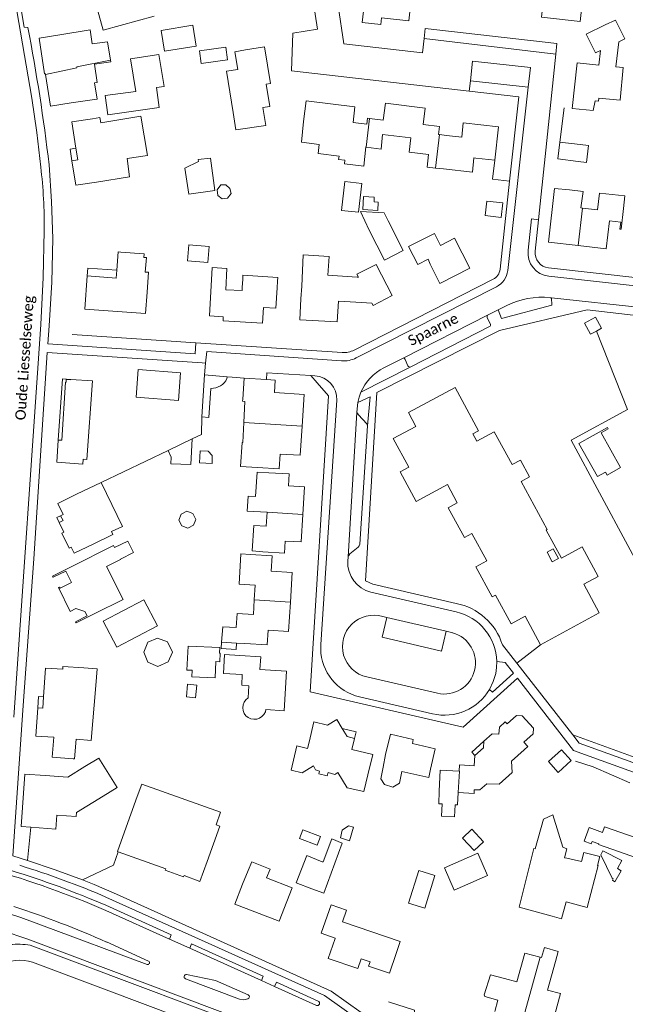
# Model space of a CAD drawing. Extents: x 177628 to 188968, y 384226 to 390673.
# Tile 115 of 256: x 183479 to 183624, y 385144 to 385379. Entities that reach past the tile are written whole.
import ezdxf

# ---------------------------------------------------------------- set-up
doc = ezdxf.new("R2010")
doc.units = 0
for name, color, linetype, lineweight in [('B01_D', 14, 'Continuous', 9), ('B01_F', 14, 'Continuous', 9), ('B01_T', 14, 'Continuous', 9), ('B02_D', 14, 'Continuous', 9), ('B02_F', 14, 'Continuous', 9), ('B02_T', 14, 'Continuous', 9), ('B07_D', 14, 'Continuous', 9), ('B11_F', 14, 'Continuous', 9), ('B11_S', 14, 'Continuous', 9), ('B14_F', 14, 'Continuous', 9), ('B17_T', 14, 'Continuous', 9), ('T03_F', 253, 'Continuous', 9), ('T04_F', 253, 'HAAG', 9), ('T05_F', 253, 'Continuous', 9), ('T05_T', 253, 'Continuous', 9), ('V00_F', 8, 'Continuous', 9), ('V00_T', 8, 'Continuous', 9), ('Z06', 7, 'Continuous', 9)]:
    doc.layers.add(name, color=color, linetype=linetype, lineweight=lineweight)
doc.styles.add('Legend', font='calibri.ttf')
doc.linetypes.add('HAAG', pattern='A,4,-1,[5,TOPOCAD.SHX,S=0.35,R=0,X=-0.35,Y=-0.35],-1', length=6)

msp = doc.modelspace()

# ---------------------------------------------------------------- linework, layer by layer
at = {"layer": 'B01_D', "linetype": 'Continuous'}
for points in [[(183595.843, 385210.656), (183595.39, 385211.15), (183594.01, 385209.9), (183593.89, 385208.25), (183592.27, 385208.31), (183590.27, 385206.52)], [(183590.27, 385206.52), (183590.2, 385204.97), (183588.13, 385203.08)], [(183588.13, 385203.08), (183588, 385200.684), (183584.45, 385200.86)], [(183596.891, 385201.801), (183599.91, 385204.47)], [(183584.45, 385200.86), (183584.376, 385199.362)], [(183554.717, 385159.372), (183553.107, 385154.596), (183560.199, 385152.205), (183560.965, 385154.49), (183563.078, 385153.778), (183562.723, 385152.726), (183567.727, 385151.04), (183569.324, 385155.778)]]:
    msp.add_lwpolyline(points, dxfattribs=at)
at = {"layer": 'B01_F', "linetype": 'Continuous'}
for points in [[(183492.99, 385265.567), (183498.821, 385268.36)], [(183534.875, 385177.663), (183533.997, 385175.594)]]:
    msp.add_lwpolyline(points, dxfattribs=at)
at = {"layer": 'B01_T', "linetype": 'Continuous'}
for points in [[(183572.903, 385383.716), (183572.348, 385378.74), (183565.848, 385379.466), (183565.668, 385377.852), (183561.229, 385378.347), (183561.703, 385382.432), (183558.563, 385382.796), (183557.593, 385389.139), (183562.874, 385388.504)], [(183597.439, 385387.49), (183596.899, 385382.644), (183604.282, 385381.821), (183604.039, 385379.643), (183613.264, 385378.615), (183613.823, 385383.629)], [(183619.259, 385377.837), (183614.75, 385375.55), (183616.97, 385371.08), (183618.14, 385371.66), (183617.75, 385368.19), (183612.55, 385368.72), (183611.39, 385357.8), (183616.372, 385357.308)], [(183616.372, 385357.308), (183616.878, 385359.609), (183617.667, 385359.533), (183617.736, 385360.253), (183622.812, 385359.765), (183623.563, 385367.588), (183621.85, 385367.782), (183622.524, 385373.724), (183623.978, 385374.44), (183621.766, 385378.929), (183619.259, 385377.837)], [(183485.57, 385365.91), (183485.54, 385366.104), (183485.343, 385366.073), (183484.024, 385374.653), (183488.966, 385375.412)], [(183533.3, 385371.807), (183537.884, 385372.547), (183539.297, 385363.796), (183538.283, 385363.632), (183539.148, 385358.277), (183537.513, 385358.013)], [(183533.3, 385371.807), (183530.815, 385371.329), (183531.467, 385367.124), (183528.816, 385366.713), (183530.348, 385356.834)], [(183491.659, 385359.132), (183486.728, 385358.374), (183485.57, 385365.91)], [(183491.659, 385359.132), (183497.248, 385359.92)], [(183537.513, 385358.013), (183538.152, 385353.749), (183530.993, 385352.676)], [(183547.199, 385354.71), (183547.809, 385359.672), (183559.478, 385358.237), (183559.018, 385354.491), (183562.31, 385354.073), (183562.482, 385355.462), (183562.988, 385355.4)], [(183562.988, 385355.4), (183566.243, 385354.998), (183566.748, 385359.087), (183576.229, 385357.919), (183575.747, 385354.009), (183579.72, 385353.52), (183579.482, 385351.587)], [(183498.567, 385355.661), (183496.752, 385355.374)], [(183496.752, 385355.374), (183491.814, 385354.592), (183492.812, 385348.29)], [(183550.928, 385349.231), (183546.711, 385349.746), (183547.199, 385354.71)], [(183581.335, 385351.316), (183585, 385350.916), (183585.377, 385354.372), (183593.81, 385353.45), (183592.936, 385345.445)], [(183577.048, 385346.791), (183572.421, 385347.329), (183572.825, 385350.8), (183566.041, 385351.588)], [(183579.668, 385351.56), (183579.482, 385351.587)], [(183581.335, 385351.316), (183579.668, 385351.56)], [(183562.069, 385348.612), (183561.566, 385344.057), (183557.003, 385344.614)], [(183491.827, 385345.314), (183491.434, 385348.093), (183492.812, 385348.29)], [(183492.812, 385348.29), (183493.247, 385345.539), (183491.827, 385345.314)], [(183491.827, 385345.314), (183492.757, 385339.439), (183497.695, 385340.221)], [(183587.887, 385345.996), (183587.595, 385342.545), (183580.617, 385343.345)], [(183588.385, 385345.942), (183587.887, 385345.996)], [(183592.936, 385345.445), (183588.385, 385345.942)], [(183497.695, 385340.221), (183505.645, 385341.495)], [(183610.712, 385338.372), (183607.151, 385338.708), (183605.704, 385325.819), (183612.783, 385325.024)], [(183623.972, 385336.91), (183617.917, 385337.595), (183617.465, 385333.595), (183613.875, 385334.001)], [(183623.635, 385333.909), (183623.972, 385336.91)], [(183612.783, 385325.024), (183619.533, 385324.266), (183620.282, 385330.934), (183622.995, 385330.629), (183622.808, 385328.97), (183623.077, 385328.94), (183623.635, 385333.909)], [(183613.875, 385334.001), (183613.447, 385334.049)], [(183579.937, 385325.031), (183578.454, 385327.951), (183572.286, 385324.819), (183574.48, 385320.497), (183576.953, 385321.752), (183577.44, 385320.617)], [(183577.44, 385320.617), (183579.751, 385316.003), (183586.919, 385319.592), (183583.306, 385326.807), (183579.937, 385325.031)], [(183502.598, 385319.166), (183502.913, 385323.515), (183503.517, 385323.47)], [(183503.517, 385323.47), (183509.006, 385323.064)], [(183509.006, 385323.064), (183509.087, 385323.058)], [(183559.701, 385311.526), (183563.503, 385311.301), (183563.813, 385310.707), (183568.382, 385313.065), (183564.52, 385320.547), (183559.935, 385318.181), (183560.302, 385317.471), (183560.032, 385317.489)], [(183502.598, 385319.166), (183495.636, 385319.638), (183495.5, 385317.795)], [(183495.5, 385317.795), (183502.461, 385317.279), (183502.598, 385319.166)], [(183525.383, 385319.779), (183524.747, 385308.216)], [(183553.037, 385317.96), (183560.032, 385317.489)], [(183509.837, 385313.917), (183509.453, 385308.826), (183494.908, 385309.796), (183495.5, 385317.795)], [(183532.562, 385315.033), (183532.679, 385317.03)], [(183540.985, 385316.552), (183540.893, 385314.954)], [(183540.893, 385314.954), (183540.61, 385310.053), (183537.598, 385310.227), (183537.383, 385306.515), (183527.979, 385307.058), (183528.034, 385308.026), (183524.747, 385308.216)], [(183546.583, 385312.263), (183546.755, 385315.363)], [(183559.701, 385311.526), (183559.698, 385311.476), (183555.526, 385311.707), (183555.252, 385306.781), (183546.306, 385307.278), (183546.583, 385312.263)], [(183617.158, 385304.583), (183618.406, 385305.248), (183616.993, 385307.9), (183614.353, 385306.494), (183615.766, 385303.841)], [(183615.766, 385303.841), (183617.158, 385304.583)], [(183488.609, 385278.539), (183488.238, 385273.227), (183494.443, 385272.794), (183494.524, 385273.951), (183495.461, 385273.885), (183496.779, 385292.672), (183491.574, 385293.038)], [(183491.574, 385293.038), (183491.562, 385292.929), (183490.497, 385293.001), (183490.449, 385292.354), (183490.296, 385292.373), (183489.464, 385278.482), (183488.609, 385278.539)], [(183532.982, 385293.342), (183532.661, 385288.306)], [(183538.345, 385293), (183532.982, 385293.342)], [(183546.866, 385281.864), (183547.35, 385289.432), (183540.231, 385289.887), (183540.421, 385292.867), (183538.345, 385293)], [(183603.852, 385229.607), (183600.144, 385236.44), (183596.777, 385234.612), (183593.074, 385241.436), (183592.303, 385241.018), (183588.388, 385248.231), (183590.987, 385249.641), (183587.445, 385256.204), (183585.641, 385255.232), (183581.793, 385262.37), (183583.934, 385263.524), (183581.577, 385267.897), (183574.096, 385263.864), (183570.28, 385270.942), (183572.352, 385272.059), (183568.651, 385278.924), (183574.01, 385281.813), (183572.239, 385285.099), (183583.387, 385291.109), (183588.967, 385280.759), (183587.661, 385280.061), (183588.622, 385278.302), (183592.737, 385280.534), (183597.013, 385272.678), (183599.007, 385273.761), (183601.196, 385269.732), (183599.201, 385268.627), (183605.404, 385257.15), (183605.17, 385257.006), (183608.804, 385250.309), (183613.748, 385253.001), (183617.576, 385245.922), (183614.15, 385244.052), (183617.83, 385237.194), (183603.852, 385229.607)], [(183533.21, 385287.772), (183532.643, 385287.807), (183532.661, 385288.306)], [(183546.866, 385281.864), (183546.42, 385274.885), (183541.623, 385275.191), (183541.395, 385271.62), (183536.236, 385271.95)], [(183536.236, 385271.95), (183532.176, 385272.194), (183532.531, 385277.969), (183532.72, 385277.957)], [(183535.759, 385265.044), (183536.121, 385270.84), (183538.878, 385270.735)], [(183538.878, 385270.735), (183543.798, 385270.437), (183543.625, 385267.578), (183547.405, 385267.348), (183547.004, 385260.745)], [(183489.169, 385260.443), (183489.762, 385260.731), (183488.481, 385263.407), (183492.99, 385265.567)], [(183538.499, 385261.273), (183533.749, 385261.573), (183533.973, 385265.156), (183535.759, 385265.044)], [(183489.169, 385260.443), (183488.282, 385260.01), (183488.847, 385258.835)], [(183488.847, 385258.835), (183489.74, 385259.27), (183489.169, 385260.443)], [(183537.436, 385251.814), (183534.946, 385252.031), (183535.327, 385258.126), (183538.291, 385257.941), (183538.499, 385261.273)], [(183547.004, 385260.745), (183546.605, 385254.164), (183542.788, 385254.395), (183542.613, 385251.5), (183537.436, 385251.814)], [(183496.913, 385253.645), (183492.417, 385251.456), (183491.709, 385252.911), (183491.19, 385252.659), (183489.424, 385256.286), (183489.961, 385256.547), (183488.847, 385258.835)], [(183501.649, 385255.951), (183496.913, 385253.645)], [(183502.06, 385252.81), (183501.813, 385253.302), (183491.716, 385248.246)], [(183497.338, 385237.052), (183504.09, 385240.432), (183500.143, 385248.308), (183503.479, 385249.98), (183503.431, 385250.076)], [(183532.236, 385251.316), (183531.784, 385244.099), (183535.664, 385243.856), (183535.442, 385240.3)], [(183534.498, 385251.18), (183532.236, 385251.316)], [(183534.498, 385251.18), (183539.701, 385250.867), (183539.479, 385247.173), (183544.477, 385246.871), (183544.049, 385239.771)], [(183491.716, 385248.246), (183487.245, 385246.007), (183487.382, 385245.723), (183490.39, 385247.222), (183491.782, 385244.472), (183489.041, 385243.099), (183488.9, 385243.398), (183488.62, 385243.259), (183491.462, 385237.583), (183492.824, 385238.279), (183494.98, 385237.551), (183495.52, 385236.507), (183492.709, 385235.096), (183492.867, 385234.814), (183497.338, 385237.052)], [(183535.442, 385240.3), (183535.224, 385236.819), (183531.344, 385237.062), (183531.121, 385233.697), (183527.877, 385233.912), (183527.632, 385230.213)], [(183544.049, 385239.771), (183543.627, 385232.773), (183538.753, 385233.067), (183538.542, 385229.565), (183533.158, 385229.89)], [(183531.179, 385229.989), (183533.158, 385229.89)], [(183532.56, 385222.464), (183528.049, 385222.763), (183528.35, 385227.281), (183531.983, 385227.021)], [(183536.785, 385223.711), (183536.974, 385226.708), (183531.983, 385227.021)], [(183494.694, 385224.058), (183489.706, 385224.4), (183489.661, 385223.752), (183485.579, 385224.031), (183485.107, 385217.151)], [(183538.211, 385214.091), (183542.532, 385213.819), (183543.129, 385223.312), (183536.785, 385223.711)], [(183533.946, 385216.897), (183534.138, 385219.803)], [(183485.107, 385217.151), (183483.883, 385217.235), (183483.682, 385214.507)], [(183485.107, 385217.151), (183484.92, 385214.422), (183483.682, 385214.507)], [(183483.682, 385214.507), (183483.219, 385207.76), (183487.499, 385207.467), (183487.171, 385202.688), (183492.16, 385202.346)], [(183595.843, 385210.656), (183598.081, 385212.683), (183599.465, 385212.623), (183602.162, 385209.679)], [(183556.457, 385209.565), (183555.13, 385211.75), (183552.92, 385210.4), (183549.63, 385211.16), (183548.505, 385206.288)], [(183559.36, 385207.22), (183559.746, 385208.771), (183556.457, 385209.565)], [(183559.36, 385207.22), (183557.62, 385207.65), (183556.457, 385209.565)], [(183577.503, 385199.851), (183578.652, 385204.717), (183573.205, 385206.003), (183573.422, 385206.925), (183567.961, 385208.214), (183566.812, 385203.348)], [(183548.169, 385204.765), (183545.598, 385205.446), (183544.254, 385199.636)], [(183548.169, 385204.765), (183548.505, 385206.288)], [(183562.574, 385198.503), (183563.72, 385203.37), (183558.75, 385204.54), (183559.36, 385207.22)], [(183590.27, 385206.52), (183587.369, 385203.93), (183588.13, 385203.08)], [(183494.984, 385200.466), (183498.312, 385202.519)], [(183566.208, 385200.351), (183566.812, 385203.348)], [(183485.485, 385198.31), (183490.891, 385197.941), (183494.984, 385200.466)], [(183482.076, 385185.961), (183479.726, 385186.133), (183480.642, 385198.664), (183485.485, 385198.31)], [(183562.574, 385198.503), (183561.613, 385194.484), (183557.655, 385195.411), (183555.423, 385199.047)], [(183577.503, 385199.851), (183577.132, 385197.838), (183570.679, 385199.322)], [(183590.989, 385196.37), (183589.357, 385194.898), (183588.005, 385194.949), (183587.972, 385194.072), (183584.177, 385194.276)], [(183499.331, 385193.42), (183492.947, 385189.481)], [(183504.432, 385184.893), (183507.411, 385193.282)], [(183524.179, 385177.738), (183527.178, 385186.247), (183526.292, 385186.565), (183527.367, 385189.559), (183513.248, 385194.629)], [(183492.947, 385189.481), (183492.88, 385188.558), (183488.279, 385188.894), (183488.033, 385185.526), (183482.076, 385185.961)], [(183502.887, 385180.116), (183502.71, 385180.18), (183504.432, 385184.893)], [(183524.179, 385177.738), (183522.46, 385173.03), (183518.64, 385174.45), (183518.51, 385174.14), (183514.17, 385175.73), (183514.26, 385176), (183502.887, 385180.116)], [(183532.609, 385172.322), (183533.997, 385175.594)], [(183532.609, 385172.322), (183530.797, 385167.615), (183541.41, 385163.528), (183543.226, 385168.245)], [(183538.376, 385173.87), (183544.463, 385171.473), (183543.226, 385168.245)], [(183553.813, 385167.387), (183551.437, 385160.606), (183554.757, 385159.486)], [(183556.502, 385163.359), (183570.323, 385158.651), (183569.324, 385155.778)], [(183554.717, 385159.372), (183554.757, 385159.486)], [(183595.187, 385149.783), (183598.157, 385148.978), (183600.033, 385155.896), (183603.732, 385154.893)], [(183603.732, 385154.893), (183604.093, 385154.795)], [(183607.384, 385153.902), (183605.515, 385147.009)], [(183605.515, 385147.009), (183608.583, 385146.188), (183605.122, 385133.261), (183598.259, 385135.098)], [(183592.927, 385141.886), (183593.608, 385144.591)]]:
    msp.add_lwpolyline(points, dxfattribs=at)
at = {"layer": 'B02_D', "linetype": 'Continuous'}
msp.add_lwpolyline([(183584.376, 385199.362), (183579.861, 385199.586), (183579.613, 385194.593)], dxfattribs=at)
at = {"layer": 'B02_F', "linetype": 'Continuous'}
for points in [[(183510.1, 385385.064), (183497.885, 385381.734), (183499.292, 385376.571), (183511.507, 385379.901)], [(183509.037, 385240.309), (183499.342, 385235.232), (183502.593, 385229.023), (183512.288, 385234.1)]]:
    msp.add_lwpolyline(points, dxfattribs=at)
at = {"layer": 'B02_T', "linetype": 'Continuous'}
for points in [[(183608.458, 385349.757), (183607.98, 385345.736), (183612.813, 385345.162)], [(183613.296, 385349.182), (183608.458, 385349.757)], [(183613.296, 385349.182), (183615.31, 385348.943), (183614.832, 385344.922), (183612.813, 385345.162)], [(183567.382, 385330.963), (183571.001, 385323.825), (183566.527, 385321.557), (183562.908, 385328.695)], [(183527.632, 385230.213), (183527.532, 385228.703), (183531.078, 385228.468), (183531.179, 385229.989)], [(183608.8, 385204.49), (183611.149, 385201.89), (183608.04, 385199.08), (183605.69, 385201.68), (183608.8, 385204.49)], [(183580.285, 385191.525), (183579.534, 385191.565), (183579.613, 385194.593)], [(183584.177, 385194.276), (183584.019, 385191.324), (183583.414, 385191.356)], [(183549.167, 385171.234), (183545.456, 385172.673), (183547.975, 385179.173), (183551.686, 385177.734)]]:
    msp.add_lwpolyline(points, dxfattribs=at)
at = {"layer": 'B07_D', "linetype": 'Continuous'}
for points in [[(183485.57, 385365.91), (183493.05, 385367.537), (183493.02, 385367.735), (183501.05, 385369.371)], [(183562.186, 385348.597), (183562.988, 385355.4)], [(183578.739, 385343.56), (183579.668, 385351.56)], [(183612.783, 385325.024), (183613.875, 385334.001)], [(183532.958, 385282.718), (183546.866, 385281.864)], [(183538.499, 385261.273), (183547.004, 385260.745)], [(183535.442, 385240.3), (183544.049, 385239.771)], [(183527.632, 385230.213), (183531.179, 385229.989)], [(183584.177, 385194.276), (183584.45, 385199.358), (183584.376, 385199.362)], [(183598.259, 385135.098), (183603.732, 385154.893)]]:
    msp.add_lwpolyline(points, dxfattribs=at)
at = {"layer": 'B11_F', "linetype": 'Continuous'}
for points in [[(183497.603, 385219.876), (183497.606, 385219.876), (183497.881, 385223.84), (183494.694, 385224.058)], [(183534.138, 385219.803), (183532.464, 385219.947), (183532.56, 385222.464)], [(183497.603, 385219.876), (183496.432, 385206.669), (183492.876, 385207.004)], [(183492.16, 385202.346), (183492.483, 385202.324), (183492.876, 385207.004)]]:
    msp.add_lwpolyline(points, dxfattribs=at)
at = {"layer": 'B11_S', "linetype": 'Continuous'}
for points in [[(183488.966, 385375.412), (183496.251, 385376.635), (183496.718, 385373.282), (183500.363, 385373.712), (183501.05, 385369.371)], [(183501.05, 385369.371), (183501.117, 385368.947), (183497.293, 385368.429), (183497.916, 385364.011), (183497.237, 385363.951), (183497.88, 385360.001), (183497.248, 385359.92)], [(183505.645, 385341.495), (183505.022, 385345.817), (183509.901, 385346.543), (183508.311, 385355.984), (183498.744, 385354.377), (183498.567, 385355.661)], [(183530.348, 385356.834), (183530.993, 385352.676)], [(183566.041, 385351.588), (183565.776, 385348.121), (183562.186, 385348.597)], [(183557.003, 385344.614), (183557.101, 385345.421), (183555.585, 385345.606), (183555.681, 385346.399), (183550.657, 385347.012), (183550.928, 385349.231)], [(183562.186, 385348.597), (183562.069, 385348.612)], [(183577.048, 385346.791), (183576.723, 385343.791), (183578.739, 385343.56)], [(183578.739, 385343.56), (183580.617, 385343.345)], [(183610.712, 385338.372), (183614.034, 385337.998), (183613.447, 385334.049)], [(183509.837, 385313.917), (183510.193, 385318.639), (183509.393, 385318.707), (183509.66, 385322.191), (183509.026, 385322.216), (183509.087, 385323.058)], [(183546.755, 385315.363), (183547.078, 385322.842), (183553.332, 385322.402), (183553.037, 385317.96)], [(183525.383, 385319.779), (183528.908, 385319.538), (183528.659, 385314.48), (183532.516, 385314.253), (183532.562, 385315.033)], [(183532.679, 385317.03), (183532.733, 385317.945), (183541.036, 385317.437), (183540.985, 385316.552)], [(183533.21, 385287.772), (183532.958, 385282.718)], [(183532.958, 385282.718), (183532.72, 385277.957)], [(183498.821, 385268.36), (183503.958, 385257.902), (183501.318, 385256.666), (183501.649, 385255.951)], [(183502.06, 385252.81), (183505.19, 385254.358), (183506.546, 385251.616), (183503.431, 385250.076)], [(183608.119, 385250.238), (183606.865, 385252.552), (183605.383, 385251.749), (183606.637, 385249.435), (183608.119, 385250.238)], [(183533.946, 385216.897), (183533.416, 385216.457), (183533.009, 385215.887), (183532.758, 385215.233), (183532.676, 385214.537), (183532.77, 385213.843), (183533.034, 385213.194), (183533.451, 385212.631), (183533.995, 385212.189), (183534.632, 385211.897), (183535.321, 385211.772), (183536.02, 385211.823), (183536.684, 385212.045), (183537.272, 385212.426), (183537.747, 385212.941), (183538.079, 385213.558), (183538.211, 385214.091)], [(183599.821, 385206.303), (183602.068, 385208.269), (183602.162, 385209.679)], [(183599.821, 385206.303), (183600.786, 385205.245), (183599.91, 385204.47)], [(183498.312, 385202.519), (183502.64, 385195.462), (183499.331, 385193.42)], [(183555.423, 385199.047), (183554.699, 385198.612), (183553.062, 385199.057), (183552.841, 385198.264), (183550.876, 385198.76), (183551.05, 385199.41), (183550.053, 385199.724), (183549.573, 385200.611), (183546.862, 385198.977), (183544.254, 385199.636)], [(183566.208, 385200.351), (183565.69, 385197.563), (183566.538, 385196.168), (183568.499, 385195.569), (183570.088, 385196.534), (183570.679, 385199.322)], [(183590.989, 385196.37), (183593.907, 385196.244), (183597.008, 385199.052), (183596.891, 385201.801)], [(183513.248, 385194.629), (183508.554, 385196.291), (183507.411, 385193.282)], [(183534.875, 385177.663), (183539.198, 385175.975), (183538.376, 385173.87)], [(183553.813, 385167.387), (183557.481, 385166.127), (183556.502, 385163.359)], [(183607.384, 385153.902), (183608.019, 385156.245), (183604.798, 385157.192), (183604.093, 385154.795)], [(183595.187, 385149.783), (183591.858, 385150.686), (183590.345, 385145.87), (183590.525, 385145.499), (183593.608, 385144.591)]]:
    msp.add_lwpolyline(points, dxfattribs=at)
at = {"layer": 'B14_F', "linetype": 'Continuous'}
for points in [[(183521.551, 385372.729), (183520.736, 385377.72), (183513.159, 385376.482), (183513.974, 385371.491), (183521.551, 385372.729)], [(183529.043, 385369.409), (183528.622, 385372.463), (183522.318, 385371.599), (183522.739, 385368.545), (183529.043, 385369.409)], [(183500.418, 385356.326), (183499.782, 385360.882), (183507.09, 385361.902), (183505.855, 385369.645), (183512.601, 385370.686), (183513.863, 385363.032), (183512.045, 385362.788), (183512.708, 385358.041), (183500.418, 385356.326)], [(183518.858, 385343.533), (183522.074, 385345.096), (183522.006, 385345.596), (183525.009, 385345.969), (183526.042, 385338.164), (183519.763, 385337.293), (183518.858, 385343.533)], [(183526.724, 385337.028), (183526.585, 385338.354), (183527.408, 385339.525), (183528.596, 385339.543), (183529.619, 385338.707), (183529.901, 385337.466), (183529.057, 385336.36), (183527.793, 385336.181), (183526.724, 385337.028)], [(183556.262, 385333.443), (183560.331, 385332.983), (183561.114, 385339.912), (183557.045, 385340.372), (183556.262, 385333.443)], [(183564.934, 385333.451), (183565.033, 385335.417), (183564.042, 385335.467), (183564.1, 385336.617), (183561.524, 385336.746), (183561.368, 385333.629), (183564.934, 385333.451)], [(183594.381, 385331.783), (183594.793, 385335.214), (183591.004, 385335.669), (183590.592, 385332.238), (183594.381, 385331.783)], [(183562.908, 385328.695), (183560.776, 385333.212), (183566.445, 385332.847), (183567.382, 385330.963)], [(183524.334, 385320.965), (183524.641, 385324.845), (183519.784, 385325.229), (183519.477, 385321.349), (183524.334, 385320.965)], [(183507.225, 385288.766), (183507.722, 385295.399), (183517.824, 385294.642), (183517.326, 385288.009), (183507.225, 385288.766)], [(183523.56, 385294.105), (183522.914, 385284.074)], [(183528.987, 385293.668), (183523.56, 385294.105)], [(183528.904, 385293.249), (183528.987, 385293.668)], [(183522.914, 385284.074), (183524.56, 385283.941), (183525.081, 385290.863)], [(183617.401, 385269.807), (183619.315, 385270.881), (183619.719, 385270.16), (183622.947, 385271.971), (183618.294, 385280.264), (183619.991, 385281.216), (183619.82, 385281.522), (183612.981, 385277.685), (183617.401, 385269.807)], [(183514.836, 385276.046), (183515.552, 385274.446), (183515.487, 385272.86), (183520.254, 385272.692), (183520.555, 385278.791)], [(183520.555, 385278.791), (183514.836, 385276.046)], [(183525.381, 385272.966), (183525.332, 385274.85), (183524.406, 385275.878), (183522.525, 385275.986), (183522.355, 385273.082), (183525.381, 385272.966)], [(183519.567, 385257.494), (183518.099, 385258), (183517.375, 385259.408), (183517.936, 385260.817), (183519.31, 385261.531), (183520.745, 385260.995), (183521.455, 385259.508), (183520.925, 385258.148), (183519.567, 385257.494)], [(183509.037, 385240.309), (183512.288, 385234.1)], [(183509.989, 385230.197), (183509.019, 385227.799), (183510.014, 385225.422), (183512.387, 385224.405), (183514.886, 385225.48), (183515.887, 385227.796), (183514.733, 385230.286), (183512.338, 385231.192), (183509.989, 385230.197)], [(183526.048, 385221.67), (183526.243, 385225.567), (183527.19, 385225.519), (183527.293, 385227.563), (183527.108, 385227.572), (183527.176, 385228.917), (183519.607, 385229.296), (183519.319, 385223.548), (183520.553, 385223.487), (183520.476, 385221.949), (183526.048, 385221.67)], [(183519.201, 385217.106), (183521.383, 385216.893), (183521.681, 385219.957), (183519.499, 385220.17), (183519.201, 385217.106)], [(183583.414, 385191.356), (183583.275, 385188.43), (183580.145, 385188.579), (183580.285, 385191.525)], [(183610.117, 385178.565), (183609.56, 385178.686), (183610.1, 385180.826), (183609.142, 385181.213), (183606.8, 385188.906), (183604.519, 385187.909), (183602.539, 385180.811), (183602.209, 385180.895), (183598.681, 385166.89), (183606.604, 385164.718)], [(183559.11, 385185.96), (183557.945, 385186.318), (183556.441, 385185.251), (183556.027, 385183.44), (183558.147, 385182.735), (183559.11, 385185.96)], [(183626.987, 385178.566), (183628.485, 385182.765), (183619.135, 385186.099), (183618.649, 385184.739), (183615.425, 385185.891), (183614.25, 385182.599), (183615.914, 385182.004), (183616.125, 385182.595), (183617.758, 385182.013), (183617.708, 385181.873), (183626.987, 385178.566)], [(183550.461, 385181.656), (183551.246, 385183.716), (183546.991, 385185.338), (183546.206, 385183.278), (183550.461, 385181.656)], [(183587.405, 385185.507), (183585.187, 385183.375), (183587.928, 385180.417), (183590.177, 385182.469), (183587.405, 385185.507)], [(183549.167, 385171.234), (183552.044, 385170.207), (183556.453, 385182.126), (183553.97, 385183.157), (183551.859, 385177.667), (183551.686, 385177.734)], [(183580.868, 385176.286), (183588.817, 385179.765), (183591.148, 385174.437), (183583.2, 385170.959), (183580.868, 385176.286)], [(183617.632, 385176.79), (183617.414, 385176.857), (183617.968, 385178.942), (183614.139, 385179.93), (183613.623, 385177.804), (183610.117, 385178.565)], [(183621.603, 385172.908), (183621.037, 385173.33), (183621.189, 385173.602), (183620.9, 385173.81), (183618.192, 385179.401), (183618.688, 385180.342), (183623.254, 385178.008), (183622.247, 385176.068), (183623.09, 385175.513), (183621.603, 385172.908)], [(183606.604, 385164.718), (183608.838, 385164.106), (183609.962, 385168.149), (183614.954, 385166.764), (183617.632, 385176.79)], [(183572.301, 385167.826), (183576.145, 385166.626), (183578.582, 385174.429), (183574.737, 385175.63), (183572.301, 385167.826)]]:
    msp.add_lwpolyline(points, dxfattribs=at)
msp.add_arc((183525.105, 385295.08), 4.217, 269.67452, 334.26347, dxfattribs=at)
at = {"layer": 'B17_T', "linetype": 'Continuous'}
msp.add_lwpolyline([(183488.609, 385278.539), (183489.631, 385293.175), (183491.574, 385293.038)], dxfattribs=at)
at = {"layer": 'T03_F', "linetype": 'Continuous'}
for points in [[(183603.852, 385229.607), (183598.173, 385225.168)], [(183598.173, 385225.168), (183611.557, 385208.04)], [(183611.557, 385208.04), (183626.417, 385202.675)]]:
    msp.add_lwpolyline(points, dxfattribs=at)
at = {"layer": 'T04_F', "linetype": 'HAAG'}
for points in [[(183608.458, 385349.757), (183609.498, 385357.95)], [(183627.439, 385206.557), (183633.841, 385225.555), (183629.016, 385235.439), (183631.424, 385240.722), (183611.117, 385278.508), (183624.579, 385285.876), (183617.158, 385304.583)], [(183616.415, 385200.395), (183625.191, 385196.574)]]:
    msp.add_lwpolyline(points, dxfattribs=at)
at = {"layer": 'T05_F', "linetype": 'Continuous'}
for points in [[(183596.436, 385340.397), (183592.381, 385340.891), (183592.936, 385345.445)], [(183491.889, 385303.747), (183521.44, 385301.78)], [(183530.119, 385293.577), (183528.987, 385293.668)], [(183532.982, 385293.342), (183530.119, 385293.577)], [(183520.555, 385278.791), (183522.804, 385279.87), (183522.914, 385284.074)], [(183498.821, 385268.36), (183514.836, 385276.046)], [(183612.176, 385201.766), (183616.415, 385200.395)], [(183482.076, 385185.961), (183481.21, 385178.04)], [(183494.394, 385173.368), (183501.802, 385176.889), (183502.887, 385180.116)], [(183567.514, 385144.223), (183573.715, 385142.218), (183573.599, 385138.894), (183575.088, 385137.572), (183579.593, 385137.056), (183583.854, 385137.871), (183587.733, 385137.843), (183591.588, 385136.884)]]:
    msp.add_lwpolyline(points, dxfattribs=at)
at = {"layer": 'T05_T', "linetype": 'Continuous'}
for points in [[(183603.952, 385337.324), (183604.893, 385346.318)], [(183596.436, 385340.397), (183595.306, 385330.01)], [(183494.394, 385173.368), (183487.838, 385175.806), (183481.21, 385178.04)]]:
    msp.add_lwpolyline(points, dxfattribs=at)
at = {"layer": 'V00_F', "linetype": 'Continuous'}
for points in [[(183575.985, 385374.566), (183607.454, 385370.81)], [(183600.866, 385362.893), (183587.075, 385364.444)], [(183593.69, 385309.668), (183594.497, 385307.584), (183606.499, 385310.768), (183606.442, 385312.53)], [(183572.677, 385295.992), (183591.75, 385305.767), (183591.895, 385305.912), (183591.903, 385306.188), (183591.067, 385307.87), (183591.05, 385308.092), (183591.138, 385308.373)], [(183523.814, 385296.905), (183524.065, 385299.673)], [(183522.996, 385296.986), (183523.814, 385296.905)], [(183523.56, 385294.105), (183523.814, 385296.905)], [(183571.136, 385298.219), (183571.329, 385298.026), (183571.505, 385297.764), (183572.134, 385296.267), (183572.301, 385296.117), (183572.677, 385295.992)], [(183560.922, 385289.968), (183572.677, 385295.992)], [(183550.49, 385292.18), (183548.93, 385293.973)], [(183562.493, 385281.962), (183563.114, 385288.847), (183560.187, 385287.515)], [(183562.493, 385281.962), (183562.334, 385282.388), (183560.293, 385284.564), (183559.958, 385285.15)], [(183557.822, 385250.597), (183558.001, 385250.975), (183558.257, 385251.322), (183560.271, 385252.956), (183560.495, 385253.226), (183560.68, 385253.627), (183562.493, 385281.962)], [(183567.083, 385236.123), (183565.996, 385231.408), (183580.16, 385228.058), (183581.237, 385232.817)], [(183595.39, 385225.35), (183593.366, 385225.611)], [(183515.173, 385159.217), (183515.592, 385160.258)], [(183519.997, 385157.039), (183520.438, 385158.07)], [(183482.479, 385153.7), (183511.871, 385142.612), (183543.731, 385130.522), (183552.901, 385127.461), (183560.592, 385124.796), (183564.984, 385123.346), (183568.469, 385122.196), (183579.966, 385118.582), (183592.862, 385114.772), (183604.894, 385111.394), (183640.083, 385101.594), (183651.24, 385100.882), (183662.073, 385100.19)], [(183537.118, 385149.308), (183537.576, 385150.333)], [(183540.296, 385147.873), (183540.734, 385148.908)]]:
    msp.add_lwpolyline(points, dxfattribs=at)
at = {"layer": 'V00_F', "linetype": 'Continuous', "extrusion": (0, 0, -1)}
for centre, radius, start, end in [((-183478.909, 385135.639), 22.345, 85.25462, 97.7404), ((-183479.376, 385143.648), 10.52, 61.69434, 107.15237)]:
    msp.add_arc(centre, radius, start, end, dxfattribs=at)
at = {"layer": 'V00_T', "linetype": 'Continuous'}
for points in [[(183481.317, 385377.199), (183480.45, 385377.235), (183475.34, 385407.29), (183475.09, 385407.25), (183471.42, 385424.87), (183472.17, 385425.07), (183467.74, 385442.89), (183464.64, 385454.79), (183462.21, 385462.84), (183462.49, 385462.91), (183461.52, 385466.54), (183461.71, 385468.88), (183463.636, 385469.708)], [(183586.804, 385361.933), (183544.32, 385366.83), (183544.654, 385375.826), (183550.552, 385376.743), (183537.53, 385460.17), (183547.84, 385465.65), (183551.48, 385458.81), (183544.24, 385454.9), (183550.878, 385442.792)], [(183482.28, 385360.25), (183474.15, 385407.2)], [(183575.985, 385374.566), (183575.6, 385371.08), (183556.85, 385373.24), (183555.448, 385382.353)], [(183607.454, 385370.81), (183607.72, 385373.35), (183576.25, 385376.96), (183575.985, 385374.566)], [(183604.893, 385346.318), (183607.454, 385370.81)], [(183600.866, 385362.893), (183601.388, 385367.576), (183587.582, 385369.139), (183587.075, 385364.444)], [(183587.075, 385364.444), (183586.804, 385361.933)], [(183595.983, 385319.069), (183600.866, 385362.893)], [(183484.409, 385343.808), (183483.483, 385352.047), (183482.28, 385360.25)], [(183586.804, 385361.933), (183598.63, 385360.57), (183596.436, 385340.397)], [(183487.26, 385326.706), (183487.012, 385335.535), (183486.4, 385344.347)], [(183603.314, 385331.226), (183603.952, 385337.324)], [(183595.306, 385330.01), (183594.147, 385319.357)], [(183603.314, 385331.226), (183601.69, 385331.41), (183600.854, 385323.907)], [(183602.526, 385323.699), (183603.314, 385331.226)], [(183484.46, 385306.197), (183485.028, 385317.386), (183485.25, 385328.588)], [(183486.4, 385305.85), (183487.027, 385316.27), (183487.26, 385326.706)], [(183627.766, 385317.28), (183605.758, 385319.702)], [(183592.507, 385316.98), (183559.293, 385300.042)], [(183605.814, 385317.697), (183627.899, 385315.226)], [(183559.806, 385298.17), (183593.277, 385315.166)], [(183606.442, 385312.53), (183606.14, 385312.563)], [(183628.499, 385310.126), (183606.442, 385312.53)], [(183628.028, 385308.193), (183614.93, 385309.65), (183594.01, 385304.76), (183564.74, 385289.94), (183561.98, 385244.87), (183563.75, 385244.09), (183583.66, 385239.48)], [(183593.69, 385309.668), (183591.138, 385308.373)], [(183595.598, 385310.637), (183593.69, 385309.668)], [(183477.987, 385212.319), (183484.46, 385306.197)], [(183591.138, 385308.373), (183571.136, 385298.219)], [(183521.44, 385301.78), (183521.29, 385299.18), (183486.1, 385301.55), (183486.4, 385305.85)], [(183556.421, 385299.453), (183521.44, 385301.78)], [(183522.996, 385296.986), (183485.98, 385299.43), (183482.741, 385250.105), (183480.22, 385215.09), (183477.75, 385179.12), (183481.21, 385178.04)], [(183556.292, 385297.456), (183524.065, 385299.673)], [(183571.136, 385298.219), (183566.369, 385295.799)], [(183538.345, 385293), (183538.465, 385294.632), (183548.93, 385293.973)], [(183548.762, 385218.34), (183553.19, 385289.1), (183550.49, 385292.18)], [(183549.924, 385293.91), (183548.93, 385293.973)], [(183560.922, 385289.968), (183560.487, 385288.762), (183560.187, 385287.515)], [(183555.12, 385288.036), (183551.322, 385229.636), (183551.299, 385228.599)], [(183559.958, 385285.15), (183560.082, 385286.824), (183560.187, 385287.515)], [(183559.958, 385285.15), (183557.822, 385250.597)], [(183557.822, 385250.597), (183557.76, 385249.596)], [(183563.297, 385242.154), (183583.677, 385237.461)], [(183567.083, 385236.123), (183566.11, 385236.35)], [(183581.237, 385232.817), (183567.083, 385236.123)], [(183582.829, 385232.445), (183581.237, 385232.817)], [(183594.699, 385229.614), (183598.173, 385225.168)], [(183593.366, 385225.611), (183593.322, 385224.176), (183593.114, 385222.756)], [(183595.39, 385225.35), (183597.39, 385222.772)], [(183548.762, 385218.34), (183585.298, 385209.869), (183598.312, 385221.584)], [(183562.332, 385221.901), (183579.2, 385218)], [(183591.645, 385218.936), (183592.372, 385218.256), (183597.39, 385222.772)], [(183593.114, 385222.756), (183592.537, 385220.786), (183591.645, 385218.936)], [(183598.312, 385221.584), (183611.685, 385204.35), (183659.97, 385186.89), (183648.521, 385155.423)], [(183578.037, 385213.092), (183560.608, 385217.133)], [(183611.557, 385208.04), (183613.08, 385206.09), (183646.427, 385194.049)], [(183494.394, 385173.368), (183497.202, 385172.248), (183502.543, 385169.993), (183553.77, 385146.8), (183564.57, 385139.16), (183583.61, 385133.78), (183615.656, 385124.953)], [(183466.766, 385168.309), (183473.238, 385166.453), (183479.642, 385164.377)], [(183499.993, 385167.3), (183515.592, 385160.258)], [(183564.64, 385136.91), (183552.21, 385145.72), (183500, 385169.27)], [(183515.173, 385159.217), (183500, 385166.068)], [(183509.814, 385153.181), (183484.63, 385162.59), (183479.642, 385164.377)], [(183545.29, 385135.12), (183481.36, 385159.17), (183475.208, 385161.241)], [(183510.144, 385153.979), (183500.093, 385158.531)], [(183519.997, 385157.039), (183515.173, 385159.217)], [(183520.438, 385158.07), (183537.576, 385150.333)], [(183545.03, 385134.04), (183481.918, 385157.78)], [(183519.997, 385157.039), (183537.118, 385149.308)], [(183519.263, 385150.736), (183526.17, 385149.29), (183533.97, 385145.89)], [(183518.978, 385149.751), (183531.92, 385144.9), (183532.91, 385144.73), (183533.891, 385144.95)], [(183540.296, 385147.873), (183537.118, 385149.308)], [(183540.734, 385148.908), (183550.72, 385144.4)], [(183550.291, 385143.36), (183540.296, 385147.873)]]:
    msp.add_lwpolyline(points, dxfattribs=at)
for centre, radius, start, end in [((183050.885, 385293.782), 438.44, 6.62267, 10.96793), ((183372.064, 385329.967), 113.194, 359.30196, 7.02351), ((183606.442, 385323.284), 5.622, 173.6404, 263.58914), ((183606.147, 385323.322), 3.641, 174.05743, 263.86103), ((183591.125, 385319.688), 3.04, 297.04134, 353.75156), ((183591.017, 385319.623), 4.997, 296.89238, 353.63949), ((183604.108, 385293.871), 18.802, 83.79574, 116.9115), ((183556.79, 385304.951), 5.51, 266.16096, 297.01849), ((183556.755, 385304.181), 6.741, 266.06144, 296.90939), ((183571.642, 385285.414), 11.647, 116.91735, 156.98282), ((183549.577, 385288.367), 5.553, 356.57793, 86.41248), ((183565.084, 385249.264), 7.332, 177.40795, 255.89205), ((183580.922, 385225.308), 14.434, 17.35672, 79.06639), ((183563.967, 385229.192), 7.472, 73.33315, 257.36054), ((183580.863, 385225.274), 12.508, 1.54397, 76.99745), ((183580.832, 385225.268), 7.449, 257.34296, 74.45206), ((183563.331, 385228.856), 12.035, 181.2227, 256.92212), ((183580.864, 385225.274), 12.506, 256.93372, 329.54881), ((183412.889, 384964.842), 222.214, 66.92002, 72.58802), ((183411.563, 384961.926), 222.475, 66.57717, 74.07731), ((183412.639, 384964.526), 220.79, 66.69403, 72.95228), ((183407.157, 384949.848), 228.441, 65.99451, 71.92873), ((183509.966, 385153.585), 0.432, 249.41106, 65.65544), ((183519.158, 385150.233), 0.514, 78.19371, 249.53174), ((183533.755, 385145.435), 0.503, 285.62807, 64.76394), ((183550.461, 385143.898), 0.565, 252.46193, 62.70577)]:
    msp.add_arc(centre, radius, start, end, dxfattribs=at)

# ---------------------------------------------------------------- texts
at = {"layer": 'Z06', "linetype": 'Continuous', "style": 'Legend'}
for s, rotation, p in [('Oude Liesselseweg', 86.1021, (183480.75, 385283.196)), ('Spaarne', 26.92363, (183572.952, 385300.982))]:
    msp.add_text(s, height=2.5, rotation=rotation, dxfattribs=at).set_placement(p)

doc.saveas('drawing.dxf')
